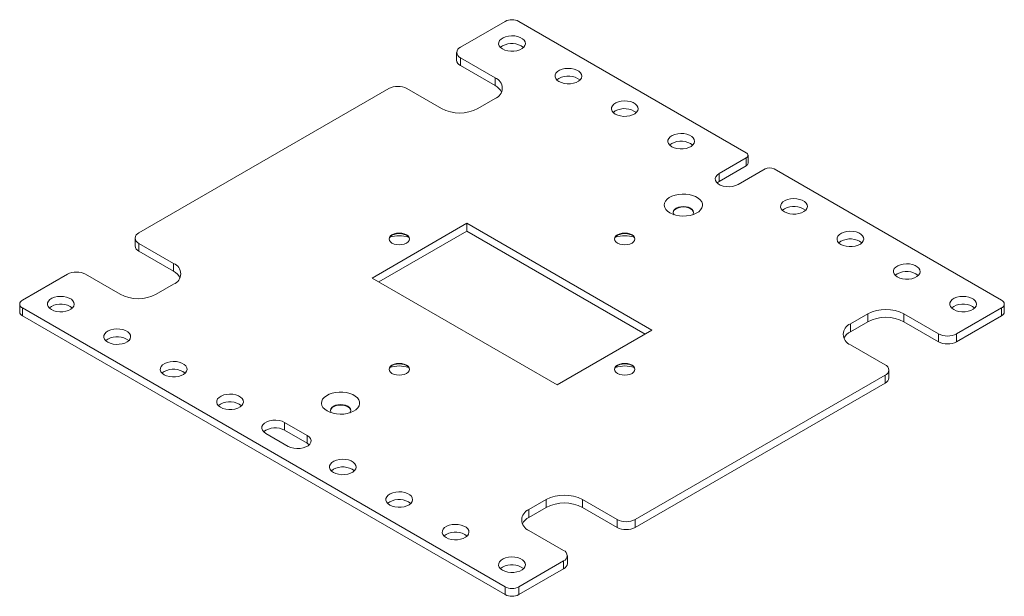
# Model space of a CAD drawing. Header units: millimetres. Extents: x 18 to 1161, y 25 to 831.
# Tile 2 of 3: x 698 to 1006, y 219 to 399. Entities that reach past the tile are written whole.
import ezdxf

# ---------------------------------------------------------------- set-up
doc = ezdxf.new("R2010")
doc.units = ezdxf.units.MM

msp = doc.modelspace()

# ---------------------------------------------------------------- linework, layer by layer
at = {"color": 7, "linetype": 'Continuous', "lineweight": 15}
for p, q in [((835.84158, 390.59932), (849.913, 398.72258)), ((925.43201, 357.57561), (854.15565, 398.72258)), ((834.67001, 388.9665), (834.67001, 386.51688)), ((846.73102, 381.04734), (835.84158, 387.33368)), ((835.84158, 384.88406), (835.84158, 387.33368)), ((846.73102, 378.59772), (835.84158, 384.88406)), ((846.73102, 378.59772), (846.73102, 381.04734)), ((735.07886, 332.43024), (813.42629, 377.65925)), ((819.08315, 377.65925), (829.97259, 371.37291)), ((841.2863, 371.37291), (846.73102, 374.51608)), ((925.43201, 355.94279), (916.94673, 351.04434)), ((925.43201, 353.49317), (925.43201, 355.94279)), ((926.0178, 354.30958), (926.0178, 356.7592)), ((916.94673, 348.59472), (925.43201, 353.49317)), ((922.88642, 347.61543), (931.37171, 352.51388)), ((1005.4765, 311.36691), (934.20013, 352.51388)), ((916.94673, 351.04434), (916.94673, 348.59472)), ((837.89219, 335.45095), (808.1937, 318.30638)), ((895.87495, 301.97822), (837.89219, 335.45095)), ((837.89219, 335.45095), (837.89219, 333.00133)), ((733.90729, 330.79742), (733.90729, 328.3478)), ((810.31537, 317.08157), (837.89219, 333.00133)), ((837.89219, 333.00133), (893.75328, 300.75341)), ((745.96831, 322.87826), (735.07886, 329.16461)), ((735.07886, 326.71498), (735.07886, 329.16461)), ((745.96831, 320.42864), (735.07886, 326.71498)), ((745.96831, 320.42864), (745.96831, 322.87826)), ((698.59215, 311.36691), (712.66358, 319.49017)), ((718.32043, 319.49017), (729.20988, 313.20383)), ((808.1937, 318.30638), (866.17646, 284.83365)), ((740.52359, 313.20383), (745.96831, 316.347)), ((697.71347, 310.1423), (697.71347, 307.69268)), ((849.913, 221.56202), (698.59215, 308.91769)), ((698.59215, 308.91769), (698.59215, 306.46806)), ((1005.4765, 308.91769), (991.40507, 300.79442)), ((1005.4765, 306.46806), (1005.4765, 308.91769)), ((1006.35518, 307.69268), (1006.35518, 310.1423)), ((849.913, 219.11239), (698.59215, 306.46806)), ((963.54506, 307.08077), (958.10034, 303.9376)), ((963.54506, 304.63114), (963.54506, 307.08077)), ((985.74822, 300.79442), (974.85877, 307.08077)), ((974.85877, 304.63114), (974.85877, 307.08077)), ((1005.4765, 306.46806), (991.40507, 298.3448)), ((963.54506, 304.63114), (958.10034, 301.48797)), ((958.10034, 301.48797), (958.10034, 303.9376)), ((985.74822, 298.3448), (974.85877, 304.63114)), ((866.17646, 284.83365), (895.87495, 301.97822)), ((985.74822, 298.3448), (985.74822, 300.79442)), ((991.40507, 300.79442), (991.40507, 298.3448)), ((958.10034, 297.40633), (968.98979, 291.11999)), ((968.98979, 287.85436), (890.64236, 242.62535)), ((968.98979, 285.40473), (968.98979, 287.85436)), ((970.16136, 287.03755), (970.16136, 289.48717)), ((968.98979, 285.40473), (890.64236, 240.17572)), ((787.82903, 268.99533), (780.75796, 273.07737)), ((780.75796, 273.07737), (780.75796, 270.62775)), ((774.81826, 269.64846), (781.88933, 265.56641)), ((780.75796, 270.62775), (787.82903, 266.54571)), ((787.82903, 268.99533), (787.82903, 266.54571)), ((862.78235, 248.91169), (857.33763, 245.76852)), ((862.78235, 246.46207), (862.78235, 248.91169)), ((884.9855, 242.62535), (874.09606, 248.91169)), ((874.09606, 246.46207), (874.09606, 248.91169)), ((862.78235, 246.46207), (857.33763, 243.3189)), ((857.33763, 243.3189), (857.33763, 245.76852)), ((884.9855, 240.17572), (874.09606, 246.46207)), ((884.9855, 240.17572), (884.9855, 242.62535)), ((890.64236, 240.17572), (890.64236, 242.62535)), ((857.33763, 239.23725), (868.22707, 232.95091)), ((868.22707, 229.68528), (854.15565, 221.56202)), ((868.22707, 227.23566), (868.22707, 229.68528)), ((869.39864, 228.86847), (869.39864, 231.31809)), ((868.22707, 227.23566), (854.15565, 219.11239)), ((849.913, 219.11239), (849.913, 221.56202)), ((854.15565, 221.56202), (854.15565, 219.11239))]:
    msp.add_line(p, q, dxfattribs=at)
at = {"color": 7, "linetype": 'Continuous', "lineweight": 15, "flags": 128}
for points in [[(849.06448, 390.06865), (849.82942, 389.71948), (850.71324, 389.48157), (851.66827, 389.36773), (852.64304, 389.3841), (853.58499, 389.5298), (854.44335, 389.79699), (855.17183, 390.17124), (855.73117, 390.63239), (856.09121, 391.15557), (856.23255, 391.71259), (856.14756, 392.27341), (855.84082, 392.80779), (855.32887, 393.28694), (854.63931, 393.68501), (853.80932, 393.98055), (852.88364, 394.15763), (851.91217, 394.20669), (850.94728, 394.1251), (850.041, 393.91725), (849.24218, 393.59435), (848.59389, 393.17381), (848.13107, 392.67829), (847.87867, 392.13451), (847.85031, 391.57179), (848.04751, 391.02046), (848.45963, 390.51025), (849.06448, 390.06865)], [(849.06448, 391.04794), (848.45963, 390.60635), (848.40961, 390.5583)], [(866.74215, 379.86355), (867.50709, 379.51438), (868.39091, 379.27647), (869.34594, 379.16263), (870.32071, 379.179), (871.26266, 379.3247), (872.12102, 379.59188), (872.8495, 379.96614), (873.40884, 380.42729), (873.76888, 380.95047), (873.91022, 381.50749), (873.82523, 382.06831), (873.51849, 382.60269), (873.00654, 383.08184), (872.31698, 383.47991), (871.48699, 383.77545), (870.56131, 383.95252), (869.58984, 384.00159), (868.62495, 383.92), (867.71867, 383.71215), (866.91985, 383.38925), (866.27156, 382.96871), (865.80873, 382.47319), (865.55634, 381.92941), (865.52798, 381.36669), (865.72518, 380.81536), (866.1373, 380.30514), (866.74215, 379.86355)], [(866.74215, 380.84284), (866.1373, 380.40125), (866.08728, 380.3532)], [(884.41982, 369.65845), (885.18476, 369.30928), (886.06858, 369.07136), (887.02361, 368.95752), (887.99838, 368.9739), (888.94033, 369.1196), (889.79869, 369.38678), (890.52717, 369.76104), (891.08651, 370.22219), (891.44655, 370.74537), (891.58789, 371.30239), (891.50289, 371.8632), (891.19616, 372.39759), (890.68421, 372.87673), (889.99465, 373.27481), (889.16466, 373.57035), (888.23898, 373.74742), (887.26751, 373.79649), (886.30262, 373.7149), (885.39634, 373.50705), (884.59752, 373.18415), (883.94923, 372.7636), (883.4864, 372.26809), (883.23401, 371.72431), (883.20565, 371.16159), (883.40284, 370.61026), (883.81497, 370.10004), (884.41982, 369.65845)], [(884.41982, 370.63774), (883.81497, 370.19615), (883.76495, 370.14809)], [(902.09749, 359.45335), (902.86243, 359.10418), (903.74625, 358.86626), (904.70128, 358.75242), (905.67605, 358.7688), (906.618, 358.9145), (907.47635, 359.18168), (908.20484, 359.55593), (908.76418, 360.01708), (909.12422, 360.54027), (909.26556, 361.09729), (909.18056, 361.6581), (908.87383, 362.19249), (908.36188, 362.67163), (907.67232, 363.06971), (906.84233, 363.36525), (905.91665, 363.54232), (904.94518, 363.59139), (903.98029, 363.5098), (903.07401, 363.30195), (902.27519, 362.97905), (901.62689, 362.5585), (901.16407, 362.06298), (900.91168, 361.51921), (900.88332, 360.95649), (901.08051, 360.40516), (901.49264, 359.89494), (902.09749, 359.45335)], [(902.09749, 360.43264), (901.49264, 359.99104), (901.44262, 359.94299)], [(916.94673, 351.04434), (916.32229, 350.58423), (915.90675, 350.05122), (915.72424, 349.47628), (915.78537, 348.89284), (916.0866, 348.3348), (916.61041, 347.83459), (917.32636, 347.42128), (918.19284, 347.11889), (919.1595, 346.94499), (920.17017, 346.9097), (921.16609, 347.01506), (922.08939, 347.25495), (922.88642, 347.61543)], [(916.29186, 348.10508), (916.32229, 348.13461), (916.94673, 348.59472)], [(901.5318, 338.71658), (902.41139, 338.29732), (903.41254, 337.98174), (904.49905, 337.78124), (905.63165, 337.70306), (906.76942, 337.75004), (907.87123, 337.92047), (908.89725, 338.20819), (909.8104, 338.60282), (910.57769, 339.09007), (911.17137, 339.65235), (911.57, 340.26933), (911.75915, 340.91871), (911.73201, 341.57702), (911.48954, 342.22046), (911.04051, 342.82579), (910.40116, 343.37113), (909.59458, 343.83675), (908.64993, 344.20585), (907.60136, 344.46506), (906.48675, 344.60504), (905.34641, 344.62071), (904.22153, 344.51151), (903.15277, 344.28139), (902.17877, 343.93866), (901.33473, 343.49572), (900.65115, 342.96856), (900.15274, 342.37625), (899.85751, 341.7402), (899.77614, 341.08338), (899.91156, 340.42954), (900.25888, 339.80231), (900.80554, 339.22436), (901.5318, 338.71658)], [(937.45282, 339.04314), (938.21777, 338.69398), (939.10158, 338.45606), (940.05662, 338.34222), (941.03139, 338.35859), (941.97334, 338.5043), (942.83169, 338.77148), (943.56018, 339.14573), (944.11952, 339.60688), (944.47956, 340.13007), (944.6209, 340.68708), (944.5359, 341.2479), (944.22917, 341.78229), (943.71722, 342.26143), (943.02766, 342.6595), (942.19767, 342.95504), (941.27199, 343.13212), (940.30052, 343.18118), (939.33563, 343.09959), (938.42935, 342.89175), (937.63053, 342.56884), (936.98223, 342.1483), (936.51941, 341.65278), (936.26702, 341.109), (936.23865, 340.54628), (936.43585, 339.99495), (936.84798, 339.48474), (937.45282, 339.04314)], [(908.71079, 338.14522), (908.8654, 338.40137), (908.97444, 338.87949), (908.8654, 339.35761), (908.54572, 339.80315), (908.03718, 340.18574), (907.37444, 340.47932), (906.60266, 340.66387), (905.77444, 340.72681), (904.94622, 340.66387), (904.17444, 340.47932), (903.5117, 340.18574), (903.00316, 339.80315), (902.68348, 339.35761), (902.57444, 338.87949), (902.68348, 338.40137), (902.83809, 338.14522)], [(908.97131, 338.79784), (908.8654, 339.19431), (908.54572, 339.63984), (908.03718, 340.02244), (907.37444, 340.31601), (906.60266, 340.50056), (905.77444, 340.5635), (904.94622, 340.50056), (904.17444, 340.31601), (903.5117, 340.02244)], [(937.45282, 340.02244), (936.84798, 339.58084), (936.79796, 339.53279)], [(814.41624, 331.85875), (813.9077, 331.47616), (813.58802, 331.03062), (813.47899, 330.5525), (813.58802, 330.07438), (813.9077, 329.62884), (814.41624, 329.24625), (815.07899, 328.95267), (815.85076, 328.76813), (816.67899, 328.70518), (817.50721, 328.76813), (818.27899, 328.95267), (818.94173, 329.24625), (819.45027, 329.62884), (819.76995, 330.07438), (819.87899, 330.5525), (819.76995, 331.03062), (819.45027, 331.47616), (818.94173, 331.85875), (818.27899, 332.15233), (817.50721, 332.33688), (816.67899, 332.39982), (815.85076, 332.33688), (815.07899, 332.15233), (814.41624, 331.85875)], [(813.48211, 330.47085), (813.58802, 330.86731), (813.9077, 331.31285), (814.41624, 331.69545), (815.07899, 331.98902), (815.85076, 332.17357), (816.67899, 332.23651), (817.50721, 332.17357), (818.27899, 331.98902), (818.94173, 331.69545)], [(885.12692, 331.85875), (884.61838, 331.47616), (884.2987, 331.03062), (884.18966, 330.5525), (884.2987, 330.07438), (884.61838, 329.62884), (885.12692, 329.24625), (885.78966, 328.95267), (886.56144, 328.76813), (887.38966, 328.70518), (888.21788, 328.76813), (888.98966, 328.95267), (889.65241, 329.24625), (890.16095, 329.62884), (890.48063, 330.07438), (890.58966, 330.5525), (890.48063, 331.03062), (890.16095, 331.47616), (889.65241, 331.85875), (888.98966, 332.15233), (888.21788, 332.33688), (887.38966, 332.39982), (886.56144, 332.33688), (885.78966, 332.15233), (885.12692, 331.85875)], [(884.19279, 330.47085), (884.2987, 330.86731), (884.61838, 331.31285), (885.12692, 331.69545), (885.78966, 331.98902), (886.56144, 332.17357), (887.38966, 332.23651), (888.21788, 332.17357), (888.98966, 331.98902), (889.65241, 331.69545)], [(955.13049, 328.83804), (955.89544, 328.48888), (956.77925, 328.25096), (957.73429, 328.13712), (958.70906, 328.15349), (959.65101, 328.2992), (960.50936, 328.56638), (961.23785, 328.94063), (961.79719, 329.40178), (962.15723, 329.92497), (962.29857, 330.48198), (962.21357, 331.0428), (961.90683, 331.57718), (961.39489, 332.05633), (960.70533, 332.4544), (959.87534, 332.74994), (958.94966, 332.92702), (957.97819, 332.97608), (957.0133, 332.89449), (956.10702, 332.68664), (955.3082, 332.36374), (954.6599, 331.9432), (954.19708, 331.44768), (953.94469, 330.9039), (953.91632, 330.34118), (954.11352, 329.78985), (954.52565, 329.27964), (955.13049, 328.83804)], [(955.13049, 329.81733), (954.52565, 329.37574), (954.47563, 329.32769)], [(972.80816, 318.63294), (973.57311, 318.28377), (974.45692, 318.04586), (975.41196, 317.93202), (976.38673, 317.94839), (977.32868, 318.0941), (978.18703, 318.36128), (978.91552, 318.73553), (979.47486, 319.19668), (979.8349, 319.71986), (979.97623, 320.27688), (979.89124, 320.8377), (979.5845, 321.37208), (979.07256, 321.85123), (978.383, 322.2493), (977.55301, 322.54484), (976.62733, 322.72192), (975.65586, 322.77098), (974.69097, 322.68939), (973.78469, 322.48154), (972.98587, 322.15864), (972.33757, 321.7381), (971.87475, 321.24258), (971.62236, 320.6988), (971.59399, 320.13608), (971.79119, 319.58475), (972.20332, 319.07454), (972.80816, 318.63294)], [(972.80816, 319.61223), (972.20332, 319.17064), (972.1533, 319.12259)], [(707.64312, 308.42784), (708.40807, 308.07867), (709.29188, 307.84076), (710.24691, 307.72692), (711.22168, 307.74329), (712.16363, 307.88899), (713.02199, 308.15617), (713.75047, 308.53043), (714.30981, 308.99158), (714.66986, 309.51476), (714.81119, 310.07178), (714.7262, 310.6326), (714.41946, 311.16698), (713.90751, 311.64613), (713.21796, 312.0442), (712.38797, 312.33974), (711.46228, 312.51681), (710.49081, 312.56588), (709.52593, 312.48429), (708.61965, 312.27644), (707.82083, 311.95354), (707.17253, 311.533), (706.70971, 311.03748), (706.45731, 310.4937), (706.42895, 309.93098), (706.62615, 309.37965), (707.03828, 308.86943), (707.64312, 308.42784)], [(990.48583, 308.42784), (991.25078, 308.07867), (992.13459, 307.84076), (993.08963, 307.72692), (994.06439, 307.74329), (995.00635, 307.88899), (995.8647, 308.15617), (996.59319, 308.53043), (997.15253, 308.99158), (997.51257, 309.51476), (997.6539, 310.07178), (997.56891, 310.6326), (997.26217, 311.16698), (996.75023, 311.64613), (996.06067, 312.0442), (995.23068, 312.33974), (994.30499, 312.51681), (993.33353, 312.56588), (992.36864, 312.48429), (991.46236, 312.27644), (990.66354, 311.95354), (990.01524, 311.533), (989.55242, 311.03748), (989.30003, 310.4937), (989.27166, 309.93098), (989.46886, 309.37965), (989.88099, 308.86943), (990.48583, 308.42784)], [(707.64312, 309.40713), (707.03828, 308.96554), (706.98826, 308.91749)], [(990.48583, 309.40713), (989.88099, 308.96554), (989.83097, 308.91749)], [(725.32079, 298.22274), (726.08574, 297.87357), (726.96955, 297.63565), (727.92458, 297.52181), (728.89935, 297.53819), (729.8413, 297.68389), (730.69966, 297.95107), (731.42814, 298.32533), (731.98748, 298.78648), (732.34753, 299.30966), (732.48886, 299.86668), (732.40387, 300.42749), (732.09713, 300.96188), (731.58518, 301.44102), (730.89563, 301.8391), (730.06563, 302.13464), (729.13995, 302.31171), (728.16848, 302.36078), (727.2036, 302.27919), (726.29732, 302.07134), (725.4985, 301.74844), (724.8502, 301.32789), (724.38738, 300.83238), (724.13498, 300.2886), (724.10662, 299.72588), (724.30382, 299.17455), (724.71595, 298.66433), (725.32079, 298.22274)], [(725.32079, 299.20203), (724.71595, 298.76044), (724.66593, 298.71238)], [(742.99846, 288.01764), (743.76341, 287.66847), (744.64722, 287.43055), (745.60225, 287.31671), (746.57702, 287.33309), (747.51897, 287.47879), (748.37733, 287.74597), (749.10581, 288.12023), (749.66515, 288.58137), (750.0252, 289.10456), (750.16653, 289.66158), (750.08154, 290.22239), (749.7748, 290.75678), (749.26285, 291.23592), (748.5733, 291.634), (747.7433, 291.92954), (746.81762, 292.10661), (745.84615, 292.15568), (744.88127, 292.07409), (743.97499, 291.86624), (743.17617, 291.54334), (742.52787, 291.12279), (742.06505, 290.62728), (741.81265, 290.0835), (741.78429, 289.52078), (741.98149, 288.96945), (742.39362, 288.45923), (742.99846, 288.01764)], [(814.41624, 291.03835), (813.9077, 290.65576), (813.58802, 290.21022), (813.47899, 289.73209), (813.58802, 289.25397), (813.9077, 288.80843), (814.41624, 288.42584), (815.07899, 288.13227), (815.85076, 287.94772), (816.67899, 287.88477), (817.50721, 287.94772), (818.27899, 288.13227), (818.94173, 288.42584), (819.45027, 288.80843), (819.76995, 289.25397), (819.87899, 289.73209), (819.76995, 290.21022), (819.45027, 290.65576), (818.94173, 291.03835), (818.27899, 291.33192), (817.50721, 291.51647), (816.67899, 291.57942), (815.85076, 291.51647), (815.07899, 291.33192), (814.41624, 291.03835)], [(813.48211, 289.65044), (813.58802, 290.04691), (813.9077, 290.49245), (814.41624, 290.87504), (815.07899, 291.16861), (815.85076, 291.35316), (816.67899, 291.41611), (817.50721, 291.35316), (818.27899, 291.16861), (818.94173, 290.87504)], [(885.12692, 291.03835), (884.61838, 290.65576), (884.2987, 290.21022), (884.18966, 289.73209), (884.2987, 289.25397), (884.61838, 288.80843), (885.12692, 288.42584), (885.78966, 288.13227), (886.56144, 287.94772), (887.38966, 287.88477), (888.21788, 287.94772), (888.98966, 288.13227), (889.65241, 288.42584), (890.16095, 288.80843), (890.48063, 289.25397), (890.58966, 289.73209), (890.48063, 290.21022), (890.16095, 290.65576), (889.65241, 291.03835), (888.98966, 291.33192), (888.21788, 291.51647), (887.38966, 291.57942), (886.56144, 291.51647), (885.78966, 291.33192), (885.12692, 291.03835)], [(884.19279, 289.65044), (884.2987, 290.04691), (884.61838, 290.49245), (885.12692, 290.87504), (885.78966, 291.16861), (886.56144, 291.35316), (887.38966, 291.41611), (888.21788, 291.35316), (888.98966, 291.16861), (889.65241, 290.87504)], [(742.99846, 288.99693), (742.39362, 288.55533), (742.3436, 288.50728)], [(760.67613, 277.81254), (761.44108, 277.46337), (762.32489, 277.22545), (763.27992, 277.11161), (764.25469, 277.12798), (765.19664, 277.27369), (766.055, 277.54087), (766.78348, 277.91512), (767.34282, 278.37627), (767.70287, 278.89946), (767.8442, 279.45647), (767.75921, 280.01729), (767.45247, 280.55168), (766.94052, 281.03082), (766.25097, 281.42889), (765.42097, 281.72443), (764.49529, 281.90151), (763.52382, 281.95058), (762.55894, 281.86899), (761.65266, 281.66114), (760.85383, 281.33824), (760.20554, 280.91769), (759.74272, 280.42217), (759.49032, 279.8784), (759.46196, 279.31567), (759.65916, 278.76435), (760.07129, 278.25413), (760.67613, 277.81254)], [(794.05157, 276.66956), (794.93116, 276.25031), (795.93231, 275.93472), (797.01882, 275.73422), (798.15142, 275.65604), (799.28919, 275.70302), (800.39099, 275.87345), (801.41702, 276.16118), (802.33017, 276.5558), (803.09746, 277.04306), (803.69114, 277.60533), (804.08976, 278.22231), (804.27892, 278.87169), (804.25178, 279.53), (804.00931, 280.17345), (803.56028, 280.77878), (802.92093, 281.32411), (802.11435, 281.78974), (801.1697, 282.15883), (800.12113, 282.41805), (799.00652, 282.55802), (797.86617, 282.57369), (796.7413, 282.46449), (795.67254, 282.23437), (794.69854, 281.89164), (793.8545, 281.4487), (793.17092, 280.92155), (792.67251, 280.32924), (792.37728, 279.69318), (792.29591, 279.03636), (792.43133, 278.38252), (792.77865, 277.75529), (793.32531, 277.17734), (794.05157, 276.66956)], [(760.67613, 278.79183), (760.07129, 278.35023), (760.02127, 278.30218)], [(801.23056, 276.0982), (801.38517, 276.35435), (801.49421, 276.83247), (801.38517, 277.3106), (801.06549, 277.75614), (800.55695, 278.13873), (799.89421, 278.4323), (799.12243, 278.61685), (798.29421, 278.6798), (797.46599, 278.61685), (796.69421, 278.4323), (796.03147, 278.13873), (795.52293, 277.75614), (795.20325, 277.3106), (795.09421, 276.83247), (795.20325, 276.35435), (795.35786, 276.0982)], [(801.49108, 276.75082), (801.38517, 277.14729), (801.06549, 277.59283), (800.55695, 277.97542), (799.89421, 278.26899), (799.12243, 278.45354), (798.29421, 278.51649), (797.46599, 278.45354), (796.69421, 278.26899), (796.03147, 277.97542)], [(780.75796, 273.07737), (779.96093, 273.43785), (779.03763, 273.67774), (778.0417, 273.7831), (777.03104, 273.74781), (776.06438, 273.57391), (775.19789, 273.27152), (774.48194, 272.85821), (773.95813, 272.358), (773.65691, 271.79996), (773.59578, 271.21652), (773.77829, 270.64158), (774.19383, 270.10857), (774.81826, 269.64846)], [(781.88933, 265.56641), (782.68636, 265.20594), (783.60967, 264.96605), (784.60559, 264.86069), (785.61625, 264.89598), (786.58291, 265.06987), (787.4494, 265.37226), (788.16535, 265.78557), (788.68916, 266.28578), (788.99038, 266.84382), (789.05152, 267.42727), (788.86901, 268.0022), (788.45346, 268.53521), (787.82903, 268.99533)], [(787.82903, 266.54571), (788.45346, 266.08559), (788.48389, 266.05606)], [(796.03147, 257.40233), (796.79641, 257.05317), (797.68023, 256.81525), (798.63526, 256.70141), (799.61003, 256.71778), (800.55198, 256.86349), (801.41034, 257.13067), (802.13882, 257.50492), (802.69816, 257.96607), (803.0582, 258.48926), (803.19954, 259.04627), (803.11455, 259.60709), (802.80781, 260.14147), (802.29586, 260.62062), (801.60631, 261.01869), (800.77631, 261.31423), (799.85063, 261.49131), (798.87916, 261.54037), (797.91428, 261.45878), (797.00799, 261.25093), (796.20917, 260.92803), (795.56088, 260.50749), (795.09806, 260.01197), (794.84566, 259.46819), (794.8173, 258.90547), (795.0145, 258.35414), (795.42663, 257.84393), (796.03147, 257.40233)], [(796.03147, 258.38163), (795.42663, 257.94003), (795.3766, 257.89198)], [(813.70914, 247.19723), (814.47408, 246.84806), (815.3579, 246.61015), (816.31293, 246.49631), (817.2877, 246.51268), (818.22965, 246.65839), (819.08801, 246.92557), (819.81649, 247.29982), (820.37583, 247.76097), (820.73587, 248.28415), (820.87721, 248.84117), (820.79222, 249.40199), (820.48548, 249.93637), (819.97353, 250.41552), (819.28397, 250.81359), (818.45398, 251.10913), (817.5283, 251.28621), (816.55683, 251.33527), (815.59195, 251.25368), (814.68566, 251.04583), (813.88684, 250.72293), (813.23855, 250.30239), (812.77573, 249.80687), (812.52333, 249.26309), (812.49497, 248.70037), (812.69217, 248.14904), (813.1043, 247.63883), (813.70914, 247.19723)], [(813.70914, 248.17652), (813.1043, 247.73493), (813.05427, 247.68688)], [(831.38681, 236.99213), (832.15175, 236.64296), (833.03557, 236.40505), (833.9906, 236.29121), (834.96537, 236.30758), (835.90732, 236.45328), (836.76568, 236.72046), (837.49416, 237.09472), (838.0535, 237.55587), (838.41354, 238.07905), (838.55488, 238.63607), (838.46989, 239.19689), (838.16315, 239.73127), (837.6512, 240.21042), (836.96164, 240.60849), (836.13165, 240.90403), (835.20597, 241.08111), (834.2345, 241.13017), (833.26962, 241.04858), (832.36333, 240.84073), (831.56451, 240.51783), (830.91622, 240.09729), (830.4534, 239.60177), (830.201, 239.05799), (830.17264, 238.49527), (830.36984, 237.94394), (830.78197, 237.43373), (831.38681, 236.99213)], [(831.38681, 237.97142), (830.78197, 237.52983), (830.73194, 237.48178)], [(849.06448, 226.78703), (849.82942, 226.43786), (850.71324, 226.19994), (851.66827, 226.0861), (852.64304, 226.10248), (853.58499, 226.24818), (854.44335, 226.51536), (855.17183, 226.88962), (855.73117, 227.35077), (856.09121, 227.87395), (856.23255, 228.43097), (856.14756, 228.99178), (855.84082, 229.52617), (855.32887, 230.00531), (854.63931, 230.40339), (853.80932, 230.69893), (852.88364, 230.876), (851.91217, 230.92507), (850.94728, 230.84348), (850.041, 230.63563), (849.24218, 230.31273), (848.59389, 229.89218), (848.13107, 229.39667), (847.87867, 228.85289), (847.85031, 228.29017), (848.04751, 227.73884), (848.45963, 227.22862), (849.06448, 226.78703)], [(849.06448, 227.76632), (848.45963, 227.32473), (848.40961, 227.27668)]]:
    msp.add_lwpolyline(points, dxfattribs=at)
at = {"color": 7, "linetype": 'Continuous', "lineweight": 15}
for centre, radius, start, end in [((852.03432, 394.62844), 4.61107, 62.6096722, 117.3903278), ((836.46129, 388.9665), 1.74646, 110.7834208, 249.2165792), ((851.98369, 385.71136), 6.08284, 52.8276063, 118.6795599), ((836.67184, 386.7165), 2.01176, 185.6947993, 245.6253417), ((845.45698, 377.78171), 3.50536, 291.3125519, 68.6874481), ((869.66136, 375.50626), 6.08284, 52.8276063, 118.6795599), ((816.25472, 372.2004), 6.14809, 62.6096722, 117.3903278), ((844.44445, 374.23664), 4.92417, 28.1120693, 62.3313052), ((835.62945, 382.23062), 12.24295, 242.480539, 297.519461), ((887.33903, 365.30116), 6.08284, 52.8276063, 118.6795599), ((905.0167, 355.09606), 6.08284, 52.8276063, 118.6795599), ((925.12215, 356.7592), 0.87323, 290.7834208, 69.2165792), ((925.01688, 354.40939), 1.00588, 294.3746583, 354.3052007), ((932.78592, 349.78446), 3.07404, 62.6096722, 117.3903278), ((904.19525, 338.53244), 1.63931, 114.6438382, 170.6829881), ((940.37204, 334.68586), 6.08284, 52.8276063, 118.6795599), ((735.69857, 330.79742), 1.74646, 110.7834208, 249.2165792), ((816.67899, 321.78285), 9.79129, 72.5487402, 107.4512598), ((818.25817, 330.20545), 1.63931, 9.3170118, 65.3561618), ((887.38966, 321.78285), 9.79129, 72.5487402, 107.4512598), ((888.96885, 330.20545), 1.63931, 9.3170123, 65.3561618), ((958.04971, 324.48076), 6.08284, 52.8276063, 118.6795599), ((735.90912, 328.54743), 2.01176, 185.6947993, 245.6253417), ((744.69427, 319.61263), 3.50536, 291.3125519, 68.6874481), ((715.49201, 314.03133), 6.14809, 62.6096722, 117.3903278), ((743.68173, 316.06756), 4.92417, 28.1120693, 62.3313052), ((975.72738, 314.27565), 6.08284, 52.8276063, 118.6795599), ((734.86673, 324.06154), 12.24295, 242.480539, 297.519461), ((699.05693, 310.1423), 1.30985, 110.7834208, 249.2165792), ((710.56234, 304.07055), 6.08284, 52.8276063, 118.6795599), ((993.40505, 304.07055), 6.08284, 52.8276063, 118.6795599), ((1005.01172, 310.1423), 1.30985, 290.7834208, 69.2165792), ((699.21484, 307.84239), 1.50882, 185.6947993, 245.6253417), ((969.20192, 296.22306), 12.24295, 62.480539, 117.519461), ((969.20192, 293.77343), 12.24295, 62.480539, 117.519461), ((1004.8538, 307.84239), 1.50882, 294.3746583, 354.3052007), ((959.37438, 300.67196), 3.50536, 111.3125519, 248.6874481), ((728.24001, 293.86545), 6.08284, 52.8276063, 118.6795599), ((960.38692, 297.12689), 4.92417, 117.6686948, 151.8879307), ((988.57664, 306.25327), 6.14809, 242.6096722, 297.3903278), ((988.57664, 303.80365), 6.14809, 242.6096722, 297.3903278), ((816.67899, 280.96244), 9.79129, 72.5487402, 107.4512598), ((818.25817, 289.38504), 1.63931, 9.3170119, 65.3561618), ((887.38966, 280.96244), 9.79129, 72.5487402, 107.4512598), ((888.96885, 289.38504), 1.63931, 9.3170123, 65.3561618), ((968.37008, 289.48717), 1.74646, 290.7834208, 69.2165792), ((745.91768, 283.66035), 6.08284, 52.8276063, 118.6795599), ((968.15953, 287.23718), 2.01176, 294.3746583, 354.3052007), ((763.59535, 273.45525), 6.08284, 52.8276063, 118.6795599), ((796.71502, 276.48542), 1.63931, 114.6438383, 170.6829874), ((777.83611, 265.32664), 6.05302, 61.1374525, 127.3553813), ((798.95069, 253.04505), 6.08284, 52.8276063, 118.6795599), ((868.4392, 238.05398), 12.24295, 62.480539, 117.519461), ((816.62835, 242.83994), 6.08284, 52.8276063, 118.6795599), ((868.4392, 235.60436), 12.24295, 62.480539, 117.519461), ((858.61167, 242.50289), 3.50536, 111.3125519, 248.6874481), ((859.6242, 238.95782), 4.92417, 117.6686948, 151.8879307), ((887.81393, 248.08419), 6.14809, 242.6096722, 297.3903278), ((834.30602, 232.63484), 6.08284, 52.8276063, 118.6795599), ((887.81393, 245.63457), 6.14809, 242.6096722, 297.3903278), ((867.60736, 231.31809), 1.74646, 290.7834208, 69.2165792), ((851.98369, 222.42974), 6.08284, 52.8276063, 118.6795599), ((867.39681, 229.0681), 2.01176, 294.3746583, 354.3052007), ((852.03432, 225.65615), 4.61107, 242.6096722, 297.3903278), ((852.03432, 223.20653), 4.61107, 242.6096722, 297.3903278)]:
    msp.add_arc(centre, radius, start, end, dxfattribs=at)

doc.saveas('drawing.dxf')
